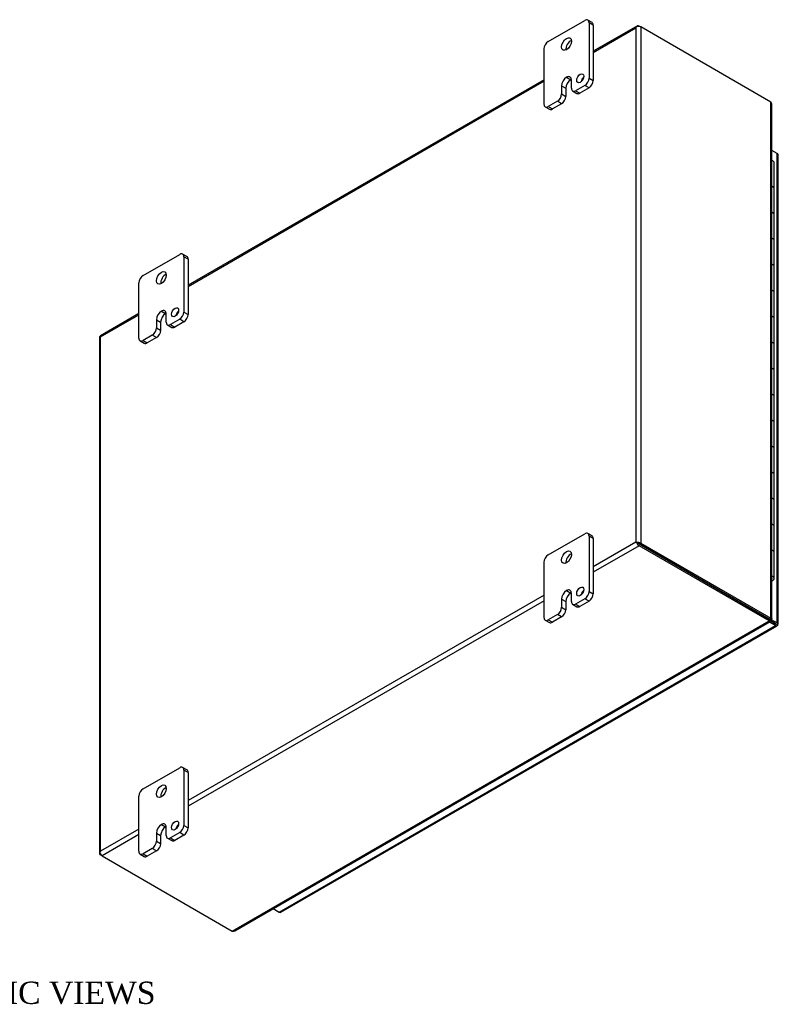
# Model space of a CAD drawing. Header units: inches. Extents: x 8 to 142, y 8 to 98.
# Tile 7 of 7: x 118 to 142, y 67 to 98. Entities that reach past the tile are written whole.
import ezdxf
from ezdxf.enums import TextEntityAlignment as Align

# ---------------------------------------------------------------- set-up
doc = ezdxf.new("R2010")
doc.units = ezdxf.units.IN
doc.header["$MEASUREMENT"] = 0
for name, color, linetype in [('COM48430', 7, 'CONTINUOUS'), ('COM71780-8', 7, 'CONTINUOUS'), ('DEFAULT', 7, 'CONTINUOUS'), ('FET07710', 7, 'CONTINUOUS'), ('HNG10620-16B', 7, 'CONTINUOUS'), ('HNG10620-16C', 7, 'CONTINUOUS'), ('HNG10620-16P', 7, 'CONTINUOUS')]:
    doc.layers.add(name, color=color, linetype=linetype)
doc.styles.add('SEACAD_TIMES_NEW_ROMAN', font='times.ttf')

msp = doc.modelspace()

# ---------------------------------------------------------------- linework, layer by layer
at = {"layer": 'COM48430', "color": 7}
for p, q in [((137.564, 98.061), (136.178, 97.261)), ((137.618, 98.056), (137.669, 98.026)), ((136.178, 97.225), (137.516, 97.997)), ((137.516, 97.997), (137.516, 81.844)), ((137.546, 98.039), (137.546, 98.039)), ((141.759, 95.665), (137.669, 98.026)), ((137.669, 98.026), (137.669, 81.814)), ((134.632, 96.368), (123.45, 89.913)), ((123.45, 89.876), (134.632, 96.332)), ((141.759, 79.453), (141.759, 95.665)), ((141.79, 79.434), (141.79, 95.596)), ((121.904, 89.02), (120.695, 88.322)), ((120.698, 88.287), (121.904, 88.983)), ((120.667, 88.273), (120.667, 72.06)), ((120.698, 72.134), (120.698, 88.287)), ((137.516, 81.844), (136.178, 81.071)), ((137.618, 81.726), (136.178, 80.895)), ((137.567, 81.814), (137.516, 81.844)), ((137.546, 81.826), (137.618, 81.785)), ((137.546, 81.826), (137.618, 81.785)), ((137.618, 81.785), (141.708, 79.424)), ((141.708, 79.423), (137.618, 81.785)), ((141.708, 79.365), (137.618, 81.726)), ((137.669, 81.814), (141.759, 79.453)), ((134.632, 80.178), (123.45, 73.723)), ((134.632, 80.002), (123.45, 73.546)), ((124.839, 69.626), (141.708, 79.365)), ((124.915, 69.633), (141.74, 79.347)), ((141.69, 79.413), (141.741, 79.384)), ((141.708, 79.424), (141.759, 79.453)), ((141.708, 79.423), (141.708, 79.365)), ((141.742, 79.419), (141.718, 79.433)), ((141.742, 79.419), (141.718, 79.433)), ((141.719, 79.438), (141.759, 79.415)), ((141.759, 79.415), (141.742, 79.419)), ((121.904, 72.83), (120.698, 72.134)), ((121.904, 72.654), (120.749, 71.987)), ((120.677, 72.087), (120.677, 72.087)), ((120.749, 71.987), (120.698, 72.016)), ((120.749, 71.987), (124.839, 69.626))]:
    msp.add_line(p, q, dxfattribs=at)
for centre, start, end in [((141.698, 95.596), 0, 48.6182), ((124.869, 69.713), 251.3818, 300)]:
    msp.add_arc(centre, 0.0923, start, end, dxfattribs=at)
for centre, major_axis, ratio, start_param, end_param in [((137.618, 97.968), (0.054, -0.0935), 0.57735, 2.356194, 3.587154), ((137.593, 97.953), (0.076, 0.132), 0.577982, 1.230411, 1.570248), ((137.593, 97.953), (0.076, 0.132), 0.577982, 1.231508, 1.571345), ((137.593, 97.982), (0.108, 0), 0.57735, 0.785398, 2.016358), ((120.775, 88.273), (0.108, 0), 0.57735, 2.696031, 3.141593), ((120.749, 88.229), (0.054, -0.0935), 0.57735, 3.141593, 3.587154), ((120.775, 88.243), (-0.108, 0.062), 0.000948, 0.445015, 0.784852), ((120.775, 88.243), (-0.108, 0.062), 0.000948, -0.784852, -0.445015), ((137.593, 81.8), (-0.108, 0.062), 0.000948, -1.124689, -0.784852), ((137.593, 81.8), (-0.108, 0.062), 0.000948, 0.784852, 1.124689), ((137.593, 81.77), (0.108, 0), 0.57735, 0.785398, 2.016358), ((137.618, 81.814), (0.054, -0.0935), 0.57735, 4.266828, 5.497787), ((137.593, 81.8), (0.036, -0.0207), 0.000948, 0.785944, 2.356741), ((137.593, 81.8), (0.036, -0.0208), 0.000948, 3.926445, 5.497241), ((120.775, 72.06), (0.108, 0), 0.57735, 2.696031, 3.926991), ((120.775, 72.09), (-0.076, -0.132), 0.577982, 4.712938, 5.052774), ((120.775, 72.09), (-0.076, -0.132), 0.577982, 4.71184, 5.051677), ((120.749, 72.075), (0.054, -0.0935), 0.57735, 4.266828, 5.497787)]:
    msp.add_ellipse(centre, major_axis=major_axis, ratio=ratio, start_param=start_param, end_param=end_param, dxfattribs=at)
msp.add_open_spline([(141.708, 79.423), (141.707, 79.415), (141.707, 79.411), (141.704, 79.409)], degree=3, dxfattribs=at)
for points, knots in [([(141.708, 79.424), (141.711, 79.426), (141.714, 79.428), (141.718, 79.431), (141.718, 79.433), (141.718, 79.435), (141.718, 79.436), (141.718, 79.436)], [0, 0, 0, 0, 0.25, 0.25, 0.5, 0.5, 0.625, 0.625, 0.625, 0.625]), ([(141.708, 79.365), (141.714, 79.357), (141.721, 79.351), (141.732, 79.345), (141.737, 79.345), (141.74, 79.347)], [0, 0, 0, 0, 0.25, 0.25, 0.5, 0.5, 0.5, 0.5]), ([(141.759, 79.453), (141.769, 79.451), (141.777, 79.449), (141.788, 79.442), (141.79, 79.438), (141.79, 79.43), (141.788, 79.426), (141.777, 79.419), (141.769, 79.417), (141.759, 79.415)], [0, 0, 0, 0, 0.25, 0.25, 0.5, 0.5, 0.75, 0.75, 1, 1, 1, 1])]:
    msp.add_open_spline(points, degree=3, knots=knots, dxfattribs=at)
at = {"layer": 'COM71780-8', "color": 7}
for p, q in [((141.952, 94.056), (141.79, 94.149)), ((141.952, 79.309), (141.952, 94.056)), ((141.984, 79.265), (141.984, 94.012)), ((141.415, 79.593), (141.415, 79.592)), ((141.443, 79.576), (141.443, 79.576)), ((126.314, 70.222), (141.901, 79.221)), ((126.368, 70.216), (141.955, 79.216)), ((141.901, 79.221), (141.712, 79.33)), ((141.743, 79.371), (141.901, 79.28)), ((141.901, 79.28), (141.743, 79.371)), ((141.765, 79.417), (141.952, 79.309)), ((141.901, 79.28), (141.901, 79.28)), ((141.901, 79.28), (141.901, 79.28)), ((141.901, 79.28), (141.952, 79.25)), ((141.973, 79.238), (141.901, 79.28)), ((141.973, 79.238), (141.901, 79.28)), ((126.124, 70.331), (126.314, 70.222))]:
    msp.add_line(p, q, dxfattribs=at)
for centre, major_axis, ratio, start_param, end_param in [((141.876, 94.012), (-0.108, 0), 0.57735, 3.141593, 3.926991), ((141.876, 79.294), (-0.036, 0.0207), 0.000948, 2.356741, 3.927537), ((141.876, 79.294), (-0.036, 0.0208), 0.000948, 2.355648, 3.926445), ((141.901, 79.309), (-0.054, 0.0935), 0.57735, 2.356194, 3.587154), ((141.876, 79.265), (-0.108, 0), 0.57735, 2.696031, 3.926991), ((141.876, 79.294), (0.108, -0.062), 0.000948, -0.784852, -0.445015), ((141.876, 79.294), (0.108, -0.062), 0.000948, 0.445015, 0.784852), ((126.314, 70.31), (-0.054, 0.0935), 0.57735, 2.356194, 3.141593)]:
    msp.add_ellipse(centre, major_axis=major_axis, ratio=ratio, start_param=start_param, end_param=end_param, dxfattribs=at)
at = {"layer": 'FET07710', "color": 7}
for p, q in [((134.764, 97.568), (135.914, 98.231)), ((136.14, 98.164), (136.007, 98.241)), ((136.046, 98.155), (136.046, 96.42)), ((136.178, 98.078), (136.046, 98.155)), ((136.178, 98.078), (136.178, 96.343)), ((134.632, 95.603), (134.632, 97.338)), ((135.339, 96.445), (135.339, 96.445)), ((135.339, 96.445), (135.472, 96.368)), ((135.339, 96.445), (135.471, 96.368)), ((135.472, 96.368), (135.471, 96.368)), ((135.494, 96.101), (135.494, 96.356)), ((136.046, 96.42), (136.178, 96.343)), ((135.185, 96.178), (135.185, 95.922)), ((135.185, 96.178), (135.317, 96.101)), ((135.185, 95.922), (135.317, 95.846)), ((135.317, 96.101), (135.317, 95.846)), ((135.532, 96.015), (135.665, 95.938)), ((135.914, 96.19), (135.626, 96.024)), ((135.626, 96.024), (135.758, 95.948)), ((136.046, 96.114), (135.758, 95.948)), ((136.046, 96.114), (135.914, 96.19)), ((135.052, 95.693), (134.764, 95.527)), ((135.185, 95.616), (134.897, 95.45)), ((135.185, 95.616), (135.052, 95.693)), ((134.671, 95.517), (134.803, 95.441)), ((134.764, 95.527), (134.897, 95.45)), ((122.037, 90.219), (123.186, 90.883)), ((123.412, 90.816), (123.279, 90.892)), ((123.318, 90.806), (123.318, 89.071)), ((123.45, 90.73), (123.318, 90.806)), ((123.45, 90.73), (123.45, 88.995)), ((121.904, 88.255), (121.904, 89.99)), ((122.611, 89.096), (122.611, 89.096)), ((122.611, 89.096), (122.744, 89.02)), ((122.611, 89.096), (122.743, 89.02)), ((122.457, 88.829), (122.457, 88.574)), ((122.457, 88.829), (122.589, 88.753)), ((122.744, 89.02), (122.743, 89.02)), ((122.766, 88.752), (122.766, 89.007)), ((123.186, 88.842), (122.898, 88.676)), ((123.318, 88.765), (123.186, 88.842)), ((123.318, 89.071), (123.45, 88.995)), ((122.457, 88.574), (122.589, 88.498)), ((122.589, 88.753), (122.589, 88.498)), ((122.804, 88.666), (122.937, 88.59)), ((122.898, 88.676), (123.03, 88.599)), ((123.318, 88.765), (123.03, 88.599)), ((121.943, 88.169), (122.075, 88.093)), ((122.324, 88.344), (122.037, 88.178)), ((122.037, 88.178), (122.169, 88.102)), ((122.457, 88.268), (122.169, 88.102)), ((122.457, 88.268), (122.324, 88.344)), ((134.764, 81.442), (135.914, 82.105)), ((136.14, 82.038), (136.007, 82.115)), ((136.046, 82.029), (136.046, 80.294)), ((136.178, 81.953), (136.046, 82.029)), ((136.178, 81.953), (136.178, 80.218)), ((134.632, 79.477), (134.632, 81.212)), ((135.339, 80.319), (135.339, 80.319)), ((135.339, 80.319), (135.472, 80.243)), ((135.339, 80.319), (135.471, 80.242)), ((135.472, 80.243), (135.471, 80.242)), ((135.494, 79.975), (135.494, 80.23)), ((136.046, 80.294), (136.178, 80.218)), ((135.185, 80.052), (135.185, 79.797)), ((135.185, 80.052), (135.317, 79.975)), ((135.317, 79.975), (135.317, 79.72)), ((135.532, 79.889), (135.665, 79.813)), ((135.914, 80.064), (135.626, 79.898)), ((135.626, 79.898), (135.758, 79.822)), ((136.046, 79.988), (135.758, 79.822)), ((136.046, 79.988), (135.914, 80.064)), ((135.052, 79.567), (134.764, 79.401)), ((135.185, 79.491), (135.052, 79.567)), ((135.185, 79.797), (135.317, 79.72)), ((134.671, 79.392), (134.803, 79.315)), ((134.764, 79.401), (134.897, 79.324)), ((135.185, 79.491), (134.897, 79.324)), ((122.037, 74.094), (123.186, 74.757)), ((123.412, 74.69), (123.279, 74.766)), ((123.318, 74.68), (123.318, 72.945)), ((123.45, 74.604), (123.318, 74.68)), ((123.45, 74.604), (123.45, 72.869)), ((121.904, 72.129), (121.904, 73.864)), ((122.457, 72.703), (122.457, 72.448)), ((122.457, 72.703), (122.589, 72.627)), ((122.611, 72.971), (122.611, 72.97)), ((122.611, 72.971), (122.744, 72.894)), ((122.611, 72.97), (122.743, 72.894)), ((122.744, 72.894), (122.743, 72.894)), ((122.766, 72.626), (122.766, 72.882)), ((123.186, 72.716), (122.898, 72.55)), ((123.318, 72.639), (123.186, 72.716)), ((123.318, 72.945), (123.45, 72.869)), ((122.457, 72.448), (122.589, 72.372)), ((122.589, 72.627), (122.589, 72.372)), ((122.804, 72.541), (122.937, 72.464)), ((122.898, 72.55), (123.03, 72.473)), ((123.318, 72.639), (123.03, 72.473)), ((122.324, 72.219), (122.037, 72.052)), ((122.457, 72.142), (122.169, 71.976)), ((122.457, 72.142), (122.324, 72.219)), ((121.943, 72.043), (122.075, 71.967)), ((122.037, 72.052), (122.169, 71.976))]:
    msp.add_line(p, q, dxfattribs=at)
for centre, major_axis, start_param, end_param in [((135.914, 98.078), (-0.094, -0.162), 2.356194, 3.926991), ((136.046, 98.002), (-0.094, -0.162), 2.356194, 3.141593), ((134.764, 97.415), (0.094, 0.162), 0.785398, 2.356194), ((135.471, 97.415), (0.109, 0.189), 0.649107, 2.492486), ((135.339, 96.267), (0.109, 0.189), 0.785398, 2.356194), ((135.471, 96.19), (0.109, 0.189), 0.785398, 2.356194), ((135.339, 96.267), (-0.109, -0.189), 2.356194, 3.926991), ((135.472, 96.19), (-0.109, -0.189), 3.793313, 3.926991), ((135.902, 96.337), (0.078, 0.135), 1.008936, 2.132657), ((135.914, 96.343), (-0.094, -0.162), 0.785398, 2.356194), ((136.046, 96.267), (0.094, 0.162), 3.926991, 5.497787), ((135.052, 95.846), (-0.094, -0.162), 0.785398, 2.356194), ((135.626, 96.177), (0.094, 0.162), 2.356194, 3.926991), ((135.758, 96.101), (0.094, 0.162), 3.141593, 3.926991), ((134.764, 95.68), (0.094, 0.162), 2.356194, 3.926991), ((135.185, 95.77), (0.094, 0.162), 3.926991, 5.497787), ((134.897, 95.603), (0.094, 0.162), 3.141593, 3.926991), ((123.186, 90.73), (-0.094, -0.162), 2.356194, 3.926991), ((123.318, 90.653), (-0.094, -0.162), 2.356194, 3.141593), ((122.037, 90.066), (0.094, 0.162), 0.785398, 2.356194), ((122.743, 90.067), (0.109, 0.189), 0.649107, 2.492486), ((122.611, 88.918), (0.109, 0.189), 0.785398, 2.356194), ((122.611, 88.918), (-0.109, -0.189), 2.356194, 3.926991), ((123.174, 88.989), (0.078, 0.135), 1.008936, 2.132657), ((122.743, 88.842), (0.109, 0.189), 0.785398, 2.356194), ((122.744, 88.842), (-0.109, -0.189), 3.793313, 3.926991), ((123.186, 88.995), (-0.094, -0.162), 0.785398, 2.356194), ((123.318, 88.918), (0.094, 0.162), 3.926991, 5.497787), ((122.324, 88.497), (-0.094, -0.162), 0.785398, 2.356194), ((122.457, 88.421), (0.094, 0.162), 3.926991, 5.497787), ((122.898, 88.829), (0.094, 0.162), 2.356194, 3.926991), ((123.03, 88.752), (0.094, 0.162), 3.141593, 3.926991), ((122.037, 88.331), (0.094, 0.162), 2.356194, 3.926991), ((122.169, 88.255), (0.094, 0.162), 3.141593, 3.926991), ((135.914, 81.952), (-0.094, -0.162), 2.356194, 3.926991), ((136.046, 81.876), (-0.094, -0.162), 2.356194, 3.141593), ((134.764, 81.289), (0.094, 0.162), 0.785398, 2.356194), ((135.471, 81.289), (0.109, 0.189), 0.649107, 2.492486), ((135.339, 80.141), (0.109, 0.189), 0.785398, 2.356194), ((135.471, 80.064), (0.109, 0.189), 0.785398, 2.356194), ((135.339, 80.141), (-0.109, -0.189), 2.356194, 3.926991), ((135.472, 80.065), (-0.109, -0.189), 3.793313, 3.926991), ((135.902, 80.211), (0.078, 0.135), 1.008936, 2.132657), ((135.914, 80.217), (-0.094, -0.162), 0.785398, 2.356194), ((136.046, 80.141), (0.094, 0.162), 3.926991, 5.497787), ((135.626, 80.051), (0.094, 0.162), 2.356194, 3.926991), ((135.758, 79.975), (0.094, 0.162), 3.141593, 3.926991), ((135.052, 79.72), (-0.094, -0.162), 0.785398, 2.356194), ((135.185, 79.644), (0.094, 0.162), 3.926991, 5.497787), ((134.764, 79.554), (0.094, 0.162), 2.356194, 3.926991), ((134.897, 79.478), (0.094, 0.162), 3.141593, 3.926991), ((123.186, 74.604), (-0.094, -0.162), 2.356194, 3.926991), ((123.318, 74.528), (-0.094, -0.162), 2.356194, 3.141593), ((122.037, 73.941), (0.094, 0.162), 0.785398, 2.356194), ((122.743, 73.941), (0.109, 0.189), 0.649107, 2.492486), ((122.611, 72.792), (0.109, 0.189), 0.785398, 2.356194), ((122.743, 72.716), (0.109, 0.189), 0.785398, 2.356194), ((122.611, 72.793), (-0.109, -0.189), 2.356194, 3.926991), ((122.744, 72.716), (-0.109, -0.189), 3.793313, 3.926991), ((123.174, 72.863), (0.078, 0.135), 1.008936, 2.132657), ((123.186, 72.869), (-0.094, -0.162), 0.785398, 2.356194), ((123.318, 72.793), (0.094, 0.162), 3.926991, 5.497787), ((122.324, 72.372), (-0.094, -0.162), 0.785398, 2.356194), ((122.898, 72.703), (0.094, 0.162), 2.356194, 3.926991), ((123.03, 72.627), (0.094, 0.162), 3.141593, 3.926991), ((122.037, 72.205), (0.094, 0.162), 2.356194, 3.926991), ((122.457, 72.295), (0.094, 0.162), 3.926991, 5.497787), ((122.169, 72.129), (0.094, 0.162), 3.141593, 3.926991)]:
    msp.add_ellipse(centre, major_axis=major_axis, ratio=0.57735, start_param=start_param, end_param=end_param, dxfattribs=at)
for centre, major_axis in [((135.339, 97.491), (0.109, 0.189)), ((135.77, 96.413), (0.078, 0.135)), ((122.611, 90.143), (0.109, 0.189)), ((123.042, 89.065), (0.078, 0.135)), ((135.339, 81.366), (0.109, 0.189)), ((135.77, 80.288), (0.078, 0.135)), ((122.611, 74.017), (0.109, 0.189)), ((123.042, 72.939), (0.078, 0.135))]:
    msp.add_ellipse(centre, major_axis=major_axis, ratio=0.57735, dxfattribs=at)
at = {"layer": 'HNG10620-16B', "color": 7}
for p, q in [((141.863, 92.128), (141.863, 92.945)), ((141.863, 90.495), (141.863, 91.312)), ((141.863, 88.862), (141.863, 89.679)), ((141.863, 87.229), (141.863, 88.046)), ((141.863, 85.596), (141.863, 86.413)), ((141.863, 83.963), (141.863, 84.78)), ((141.863, 82.33), (141.863, 83.147)), ((141.863, 80.697), (141.863, 81.514))]:
    msp.add_line(p, q, dxfattribs=at)
for centre, major_axis, start_param, end_param in [((141.71, 92.945), (-0.154, 0), 3.141593, 4.157881), ((141.71, 92.128), (-0.154, 0), 3.141593, 4.157881), ((141.71, 91.312), (-0.154, 0), 3.141593, 4.157881), ((141.71, 90.495), (-0.154, 0), 3.141593, 4.157881), ((141.71, 89.679), (-0.154, 0), 3.141593, 4.157881), ((141.71, 88.862), (-0.154, 0), 3.141593, 4.157881), ((141.71, 88.046), (-0.154, 0), 3.141593, 4.157881), ((141.71, 87.229), (-0.154, 0), 3.141593, 4.157881), ((141.71, 86.413), (-0.154, 0), 3.141593, 4.157881), ((141.71, 85.596), (-0.154, 0), 3.141593, 4.157881), ((141.71, 84.78), (-0.154, 0), 3.141593, 4.157881), ((141.71, 83.963), (-0.154, 0), 3.141593, 4.157881), ((141.71, 83.147), (-0.154, 0), 3.141593, 4.157881), ((141.71, 82.33), (-0.154, 0), 3.141593, 4.157881), ((141.71, 81.514), (-0.154, 0), 3.141593, 4.157881), ((141.71, 80.697), (-0.154, 0), 2.125304, 4.157881), ((141.71, 80.697), (-0.0938, 0), 2.612966, 3.670219)]:
    msp.add_ellipse(centre, major_axis=major_axis, ratio=0.57735, start_param=start_param, end_param=end_param, dxfattribs=at)
at = {"layer": 'HNG10620-16C', "color": 7}
for p, q in [((141.863, 92.945), (141.863, 93.761)), ((141.863, 91.312), (141.863, 92.128)), ((141.863, 89.679), (141.863, 90.495)), ((141.863, 88.046), (141.863, 88.862)), ((141.863, 86.413), (141.863, 87.229)), ((141.863, 84.78), (141.863, 85.596)), ((141.863, 83.147), (141.863, 83.963)), ((141.863, 81.514), (141.863, 82.33))]:
    msp.add_line(p, q, dxfattribs=at)
for centre in [(141.71, 93.761), (141.71, 92.945), (141.71, 92.128), (141.71, 91.312), (141.71, 90.495), (141.71, 89.679), (141.71, 88.862), (141.71, 88.046), (141.71, 87.229), (141.71, 86.413), (141.71, 85.596), (141.71, 84.78), (141.71, 83.963), (141.71, 83.147), (141.71, 82.33), (141.71, 81.514)]:
    msp.add_ellipse(centre, major_axis=(0.154, 0), ratio=0.57735, start_param=0, end_param=1.016289, dxfattribs=at)
at = {"layer": 'HNG10620-16P', "color": 7}
msp.add_ellipse((141.71, 80.697), major_axis=(-0.0938, 0), ratio=0.57735, start_param=2.612966, end_param=3.670219, dxfattribs=at)

# ---------------------------------------------------------------- texts
at = {"layer": 'DEFAULT', "color": 7, "style": 'SEACAD_TIMES_NEW_ROMAN'}
msp.add_text('ISOMETRIC VIEWS', height=0.7, dxfattribs=at).set_placement((113.118, 68.035), align=Align.TOP_LEFT)

doc.saveas('drawing.dxf')
